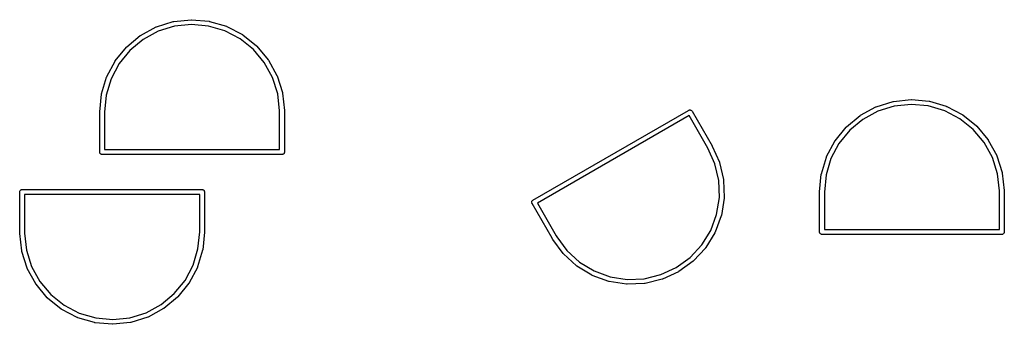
# Model space of a CAD drawing. Extents: x 50.3 to 149.9, y -133.7 to -53.
# Tile 7 of 14: x 78.7 to 103.3, y -88.3 to -80.7. Entities that reach past the tile are written whole.
import ezdxf

# ---------------------------------------------------------------- set-up
doc = ezdxf.new("R2010")
doc.units = 0
doc.layers.add('BLACK', color=7, linetype='CONTINUOUS')

msp = doc.modelspace()

# ---------------------------------------------------------------- linework, layer by layer
at = {"layer": 'BLACK', "linetype": 'CONTINUOUS'}
for p, q in [((82.1103, -80.8685), (82.5298, -80.7386)), ((82.5298, -80.7386), (82.5306, -80.7384)), ((82.5306, -80.7384), (82.536, -80.7374)), ((82.536, -80.7374), (82.5413, -80.7363)), ((82.5413, -80.7363), (82.978, -80.6904)), ((82.978, -80.6904), (82.9789, -80.6903)), ((82.978, -80.6904), (82.978, -80.6904)), ((82.9789, -80.6903), (82.9843, -80.6903)), ((82.9843, -80.6903), (82.9897, -80.6903)), ((82.9897, -80.6903), (83.427, -80.7301)), ((83.427, -80.7301), (83.4279, -80.7302)), ((83.4279, -80.7302), (83.4332, -80.7313)), ((83.4332, -80.7313), (83.4385, -80.7323)), ((83.4385, -80.7323), (83.8598, -80.8563)), ((81.7133, -81.0819), (82.0996, -80.873)), ((82.1515, -80.9814), (81.7755, -81.1846)), ((82.0996, -80.873), (82.1003, -80.8726)), ((82.1003, -80.8726), (82.1053, -80.8706)), ((82.1053, -80.8706), (82.1103, -80.8685)), ((82.5597, -80.855), (82.1515, -80.9814)), ((82.9847, -80.8103), (82.5597, -80.855)), ((83.4103, -80.8491), (82.9847, -80.8103)), ((83.8203, -80.9697), (83.4103, -80.8491)), ((84.199, -81.1677), (83.8203, -80.9697)), ((83.8598, -80.8563), (83.8606, -80.8565)), ((83.8606, -80.8565), (83.8657, -80.8586)), ((83.8657, -80.8586), (83.8707, -80.8607)), ((83.8707, -80.8607), (84.2598, -81.0641)), ((81.3652, -81.3683), (81.7036, -81.0884)), ((81.7755, -81.1846), (81.4462, -81.4571)), ((81.7036, -81.0884), (81.7042, -81.0879)), ((81.7042, -81.0879), (81.7088, -81.0849)), ((81.7088, -81.0849), (81.7133, -81.0819)), ((84.5321, -81.4355), (84.199, -81.1677)), ((84.2598, -81.0641), (84.2606, -81.0645)), ((84.2606, -81.0645), (84.2651, -81.0675)), ((84.2651, -81.0675), (84.2696, -81.0705)), ((84.2696, -81.0705), (84.6118, -81.3457)), ((81.0794, -81.7169), (81.357, -81.3767)), ((81.4462, -81.4571), (81.1761, -81.7882)), ((81.357, -81.3767), (81.3575, -81.376)), ((81.3575, -81.376), (81.3614, -81.3722)), ((81.3614, -81.3722), (81.3652, -81.3683)), ((84.8068, -81.7629), (84.5321, -81.4355)), ((84.6118, -81.3457), (84.6125, -81.3462)), ((84.6125, -81.3462), (84.6163, -81.3501)), ((84.6163, -81.3501), (84.6202, -81.3539)), ((84.6202, -81.3539), (84.9025, -81.6903)), ((80.8668, -82.1144), (81.0729, -81.7267)), ((81.0729, -81.7267), (81.0733, -81.726)), ((81.0733, -81.726), (81.0764, -81.7215)), ((81.0764, -81.7215), (81.0794, -81.7169)), ((84.9025, -81.6903), (84.903, -81.6909)), ((84.903, -81.6909), (84.906, -81.6955)), ((84.906, -81.6955), (84.9091, -81.6999)), ((84.9091, -81.6999), (85.1206, -82.0847)), ((81.1761, -81.7882), (80.9755, -82.1656)), ((85.0126, -82.1374), (84.8068, -81.7629)), ((80.7354, -82.5456), (80.8623, -82.1252)), ((80.9755, -82.1656), (80.852, -82.5747)), ((80.8623, -82.1252), (80.8626, -82.1244)), ((80.8626, -82.1244), (80.8647, -82.1195)), ((80.8647, -82.1195), (80.8668, -82.1144)), ((85.1419, -82.5447), (85.0126, -82.1374)), ((85.1206, -82.0847), (85.121, -82.0855)), ((85.121, -82.0855), (85.1231, -82.0905)), ((85.1231, -82.0905), (85.1252, -82.0955)), ((85.1252, -82.0955), (85.258, -82.5141)), ((80.6903, -82.9941), (80.7331, -82.5571)), ((80.7331, -82.5571), (80.7332, -82.5563)), ((80.7332, -82.5563), (80.7344, -82.5509)), ((80.7344, -82.5509), (80.7354, -82.5456)), ((80.852, -82.5747), (80.81, -83.0029)), ((85.1898, -82.9721), (85.1419, -82.5447)), ((85.258, -82.5141), (85.2583, -82.5149)), ((85.2583, -82.5149), (85.2593, -82.5202)), ((85.2593, -82.5202), (85.2605, -82.5255)), ((85.2605, -82.5255), (85.3094, -82.9619)), ((100.541, -82.7363), (100.978, -82.6904)), ((100.978, -82.6904), (100.979, -82.6903)), ((100.978, -82.6904), (100.978, -82.6904)), ((100.979, -82.6903), (100.984, -82.6903)), ((100.984, -82.6903), (100.99, -82.6903)), ((100.99, -82.6903), (101.427, -82.7301)), ((85.3094, -82.9619), (85.3095, -82.9627)), ((85.3095, -82.9627), (85.3095, -82.9655)), ((85.3095, -82.9655), (85.3098, -82.9682)), ((85.3098, -82.9682), (85.31, -82.9968)), ((91.524, -85.2055), (95.416, -82.9585)), ((95.416, -82.9585), (95.4184, -82.9568)), ((95.4184, -82.9568), (95.4211, -82.9555)), ((95.4211, -82.9555), (95.4292, -82.9519)), ((95.4211, -82.9555), (95.4211, -82.9555)), ((95.4292, -82.9519), (95.4407, -82.9492)), ((95.4407, -82.9492), (95.4525, -82.9488)), ((95.4525, -82.9488), (95.4642, -82.9507)), ((95.4642, -82.9507), (95.4752, -82.9549)), ((95.4752, -82.9549), (95.4853, -82.9611)), ((95.4853, -82.9611), (95.4939, -82.9692)), ((95.4939, -82.9692), (95.5008, -82.9788)), ((99.7133, -83.0819), (100.1, -82.873)), ((100.1, -82.8726), (100.105, -82.8706)), ((100.1, -82.873), (100.1, -82.8726)), ((100.105, -82.8706), (100.11, -82.8685)), ((100.11, -82.8685), (100.53, -82.7386)), ((100.56, -82.855), (100.151, -82.9814)), ((100.53, -82.7386), (100.531, -82.7384)), ((100.531, -82.7384), (100.536, -82.7374)), ((100.536, -82.7374), (100.541, -82.7363)), ((100.985, -82.8103), (100.56, -82.855)), ((101.41, -82.8491), (100.985, -82.8103)), ((101.82, -82.9697), (101.41, -82.8491)), ((101.427, -82.7301), (101.428, -82.7302)), ((101.428, -82.7302), (101.433, -82.7313)), ((101.433, -82.7313), (101.439, -82.7323)), ((101.439, -82.7323), (101.86, -82.8563)), ((102.199, -83.1677), (101.82, -82.9697)), ((101.86, -82.8563), (101.861, -82.8565)), ((101.861, -82.8565), (101.866, -82.8586)), ((101.866, -82.8586), (101.871, -82.8607)), ((101.871, -82.8607), (102.26, -83.0641)), ((80.69, -82.9971), (80.6903, -82.9942)), ((80.69, -83.9971), (80.69, -82.9971)), ((80.6903, -82.9942), (80.6903, -82.9941)), ((80.81, -83.0029), (80.81, -83.94)), ((85.19, -83.0003), (85.1898, -82.9721)), ((85.19, -83.94), (85.19, -83.0003)), ((85.31, -82.9968), (85.31, -82.9971)), ((85.31, -82.9971), (85.31, -83.9971)), ((95.4266, -83.0909), (91.6334, -85.2809)), ((95.8951, -83.9025), (95.4266, -83.0909)), ((95.5008, -82.9788), (95.502, -82.9815)), ((95.502, -82.9815), (96.002, -83.8476)), ((99.3652, -83.3683), (99.7036, -83.0884)), ((99.7755, -83.1846), (99.4462, -83.4571)), ((99.7036, -83.0884), (99.7042, -83.0879)), ((99.7042, -83.0879), (99.7088, -83.0849)), ((99.7088, -83.0849), (99.7133, -83.0819)), ((100.151, -82.9814), (99.7755, -83.1846)), ((102.532, -83.4355), (102.199, -83.1677)), ((102.26, -83.0641), (102.261, -83.0645)), ((102.261, -83.0645), (102.265, -83.0675)), ((102.265, -83.0675), (102.27, -83.0705)), ((102.27, -83.0705), (102.612, -83.3457)), ((99.0794, -83.7169), (99.357, -83.3767)), ((99.4462, -83.4571), (99.1761, -83.7882)), ((99.357, -83.3767), (99.3575, -83.376)), ((99.3575, -83.376), (99.3614, -83.3722)), ((99.3614, -83.3722), (99.3652, -83.3683)), ((102.807, -83.7629), (102.532, -83.4355)), ((102.612, -83.3457), (102.612, -83.3462)), ((102.612, -83.3462), (102.616, -83.3501)), ((102.616, -83.3501), (102.62, -83.3539)), ((102.62, -83.3539), (102.902, -83.6903)), ((102.902, -83.6903), (102.903, -83.6909)), ((102.903, -83.6909), (102.906, -83.6955)), ((102.906, -83.6955), (102.909, -83.6999)), ((102.909, -83.6999), (103.121, -84.0847)), ((80.81, -83.94), (85.19, -83.94)), ((96.0729, -84.2943), (95.8951, -83.9025)), ((96.002, -83.8476), (96.0032, -83.8502)), ((96.0032, -83.8502), (96.0032, -83.8502)), ((96.0032, -83.8502), (96.1846, -84.2501)), ((98.8668, -84.1144), (99.0729, -83.7267)), ((99.1761, -83.7882), (98.9755, -84.1656)), ((99.0729, -83.7267), (99.0733, -83.726)), ((99.0733, -83.726), (99.0764, -83.7215)), ((99.0764, -83.7215), (99.0794, -83.7169)), ((103.013, -84.1374), (102.807, -83.7629)), ((80.6897, -84), (80.69, -83.9971)), ((80.6909, -84.0118), (80.6897, -84)), ((80.6943, -84.0231), (80.6909, -84.0118)), ((80.6956, -84.0256), (80.6943, -84.0231)), ((80.6999, -84.0335), (80.6956, -84.0256)), ((80.7074, -84.0426), (80.6999, -84.0335)), ((80.7165, -84.0501), (80.7074, -84.0426)), ((80.7269, -84.0557), (80.7165, -84.0501)), ((80.7382, -84.0591), (80.7269, -84.0557)), ((80.75, -84.0603), (80.7382, -84.0591)), ((80.7529, -84.06), (80.75, -84.0603)), ((85.2471, -84.06), (80.7529, -84.06)), ((85.25, -84.0603), (85.2471, -84.06)), ((85.2618, -84.0591), (85.25, -84.0603)), ((85.2731, -84.0557), (85.2618, -84.0591)), ((85.2835, -84.0501), (85.2731, -84.0557)), ((85.2926, -84.0426), (85.2835, -84.0501)), ((85.3001, -84.0335), (85.2926, -84.0426)), ((85.3057, -84.0231), (85.3001, -84.0335)), ((85.3091, -84.0118), (85.3057, -84.0231)), ((85.31, -84.0029), (85.3091, -84.0118)), ((85.31, -83.9971), (85.3103, -84)), ((85.3103, -84), (85.31, -84.0029)), ((85.31, -84.0029), (85.31, -84.0029)), ((98.7354, -84.5456), (98.8623, -84.1252)), ((98.9755, -84.1656), (98.852, -84.5747)), ((98.8623, -84.1252), (98.8626, -84.1244)), ((98.8626, -84.1244), (98.8647, -84.1195)), ((98.8647, -84.1195), (98.8668, -84.1144)), ((103.142, -84.5447), (103.013, -84.1374)), ((103.121, -84.0847), (103.121, -84.0855)), ((103.121, -84.0855), (103.123, -84.0905)), ((103.123, -84.0905), (103.125, -84.0955)), ((103.125, -84.0955), (103.258, -84.5141)), ((96.1705, -84.7104), (96.0729, -84.2943)), ((96.1846, -84.2501), (96.1849, -84.2509)), ((96.1849, -84.2509), (96.1866, -84.2561)), ((96.1866, -84.2561), (96.1884, -84.2612)), ((96.1884, -84.2612), (96.2886, -84.6887)), ((96.2886, -84.6887), (96.2888, -84.6895)), ((96.2888, -84.6895), (96.2895, -84.695)), ((98.6903, -84.9941), (98.7331, -84.5571)), ((98.7331, -84.5571), (98.7332, -84.5563)), ((98.7332, -84.5563), (98.7344, -84.5509)), ((98.7344, -84.5509), (98.7354, -84.5456)), ((98.852, -84.5747), (98.81, -85.0029)), ((103.19, -84.9721), (103.142, -84.5447)), ((103.258, -84.5141), (103.258, -84.5149)), ((103.258, -84.5149), (103.259, -84.5202)), ((103.259, -84.5202), (103.26, -84.5255)), ((103.26, -84.5255), (103.309, -84.9619)), ((78.7382, -84.9409), (78.7471, -84.94)), ((78.7471, -84.94), (78.75, -84.9397)), ((78.7471, -84.94), (78.7471, -84.94)), ((78.75, -84.9397), (78.7529, -84.94)), ((78.7529, -84.94), (83.2471, -84.94)), ((83.2471, -84.94), (83.25, -84.9397)), ((83.25, -84.9397), (83.2529, -84.94)), ((83.2529, -84.94), (83.2529, -84.94)), ((83.2529, -84.94), (83.2618, -84.9409)), ((96.1854, -85.1375), (96.1705, -84.7104)), ((96.2895, -84.695), (96.2902, -84.7003)), ((96.2902, -84.7003), (96.3055, -85.1392)), ((78.6897, -85), (78.6909, -84.9882)), ((78.69, -85.003), (78.6897, -85)), ((78.69, -86.0029), (78.69, -85.003)), ((78.6909, -84.9882), (78.6943, -84.9769)), ((78.6943, -84.9769), (78.6999, -84.9665)), ((78.6999, -84.9665), (78.7074, -84.9574)), ((78.7074, -84.9574), (78.7165, -84.9499)), ((78.7165, -84.9499), (78.7269, -84.9443)), ((78.7269, -84.9443), (78.7382, -84.9409)), ((78.81, -85.06), (78.81, -85.9997)), ((83.19, -85.06), (78.81, -85.06)), ((83.19, -85.9971), (83.19, -85.06)), ((83.2618, -84.9409), (83.2731, -84.9443)), ((83.2731, -84.9443), (83.2835, -84.9499)), ((83.2835, -84.9499), (83.2926, -84.9574)), ((83.2926, -84.9574), (83.3001, -84.9665)), ((83.3001, -84.9665), (83.3057, -84.9769)), ((83.3057, -84.9769), (83.3091, -84.9882)), ((83.3091, -84.9882), (83.3103, -85)), ((83.3103, -85), (83.31, -85.0029)), ((83.31, -85.0029), (83.31, -86.0029)), ((96.1171, -85.5594), (96.1854, -85.1375)), ((96.3048, -85.1509), (96.2346, -85.5843)), ((96.3051, -85.1455), (96.3048, -85.1509)), ((96.3055, -85.14), (96.3051, -85.1455)), ((96.3055, -85.1392), (96.3055, -85.14)), ((98.69, -84.9971), (98.6903, -84.9942)), ((98.69, -85.9971), (98.69, -84.9971)), ((98.6903, -84.9942), (98.6903, -84.9941)), ((98.81, -85.0029), (98.81, -85.94)), ((103.19, -85.0003), (103.19, -84.9721)), ((103.19, -85.94), (103.19, -85.0003)), ((103.309, -84.9619), (103.309, -84.9627)), ((103.309, -84.9627), (103.309, -84.9655)), ((103.309, -84.9655), (103.31, -84.9682)), ((103.31, -84.9682), (103.31, -84.9968)), ((103.31, -84.9968), (103.31, -84.9971)), ((103.31, -84.9971), (103.31, -85.9971)), ((91.4913, -85.255), (91.4932, -85.2434)), ((91.4917, -85.2668), (91.4913, -85.255)), ((91.4944, -85.2784), (91.4917, -85.2668)), ((91.4932, -85.2434), (91.4974, -85.2323)), ((91.4974, -85.2851), (91.4944, -85.2784)), ((91.4974, -85.2323), (91.5036, -85.2223)), ((91.4992, -85.2891), (91.4974, -85.2851)), ((91.501, -85.2915), (91.4992, -85.2891)), ((92.001, -86.1576), (91.501, -85.2915)), ((91.5036, -85.2223), (91.5117, -85.2136)), ((91.5117, -85.2136), (91.5213, -85.2068)), ((91.5213, -85.2068), (91.524, -85.2055)), ((91.6334, -85.2809), (92.1033, -86.0948)), ((95.9681, -85.9599), (96.1171, -85.5594)), ((96.2316, -85.5957), (96.0785, -86.0072)), ((96.233, -85.5904), (96.2316, -85.5957)), ((96.2344, -85.5852), (96.233, -85.5904)), ((96.2346, -85.5843), (96.2344, -85.5852)), ((78.69, -86.0031), (78.69, -86.0029)), ((78.6902, -86.0318), (78.69, -86.0031)), ((78.6905, -86.0345), (78.6902, -86.0318)), ((78.6905, -86.0373), (78.6905, -86.0345)), ((78.6906, -86.0381), (78.6905, -86.0373)), ((78.7395, -86.4745), (78.6906, -86.0381)), ((78.81, -85.9997), (78.8102, -86.0279)), ((78.8102, -86.0279), (78.8581, -86.4553)), ((83.148, -86.4253), (83.19, -85.9971)), ((83.3097, -86.0059), (83.2669, -86.4429)), ((83.31, -86.0029), (83.3097, -86.0059)), ((83.3097, -86.0059), (83.3097, -86.0059)), ((92.0011, -86.1577), (92.001, -86.1576)), ((92.0156, -86.1825), (92.0011, -86.1577)), ((92.1033, -86.0948), (92.1175, -86.119)), ((92.1175, -86.119), (92.3727, -86.4652)), ((95.7442, -86.3239), (95.9681, -85.9599)), ((96.0734, -86.0178), (95.8433, -86.3918)), ((96.0758, -86.0129), (96.0734, -86.0178)), ((96.0782, -86.008), (96.0758, -86.0129)), ((96.0785, -86.0072), (96.0782, -86.008)), ((98.6897, -86), (98.69, -85.9971)), ((98.6909, -86.0118), (98.6897, -86)), ((98.6943, -86.0231), (98.6909, -86.0118)), ((98.698, -86.0301), (98.6943, -86.0231)), ((98.6999, -86.0335), (98.698, -86.0301)), ((98.7074, -86.0426), (98.6999, -86.0335)), ((98.7165, -86.0501), (98.7074, -86.0426)), ((98.7269, -86.0557), (98.7165, -86.0501)), ((98.7382, -86.0591), (98.7269, -86.0557)), ((98.75, -86.0603), (98.7382, -86.0591)), ((98.7529, -86.06), (98.75, -86.0603)), ((103.247, -86.06), (98.7529, -86.06)), ((98.81, -85.94), (103.19, -85.94)), ((103.25, -86.0603), (103.247, -86.06)), ((103.262, -86.0591), (103.25, -86.0603)), ((103.273, -86.0557), (103.262, -86.0591)), ((103.283, -86.0501), (103.273, -86.0557)), ((103.293, -86.0426), (103.283, -86.0501)), ((103.3, -86.0335), (103.293, -86.0426)), ((103.306, -86.0231), (103.3, -86.0335)), ((103.309, -86.0118), (103.306, -86.0231)), ((103.31, -86.0029), (103.309, -86.0118)), ((103.31, -85.9971), (103.31, -86)), ((103.31, -86), (103.31, -86.0029)), ((103.31, -86.0029), (103.31, -86.0029)), ((92.0172, -86.1847), (92.0156, -86.1825)), ((92.0186, -86.187), (92.0172, -86.1847)), ((92.019, -86.1877), (92.0186, -86.187)), ((92.2796, -86.5411), (92.019, -86.1877)), ((95.4538, -86.6375), (95.7442, -86.3239)), ((95.8362, -86.4011), (95.5379, -86.7233)), ((95.8395, -86.3968), (95.8362, -86.4011)), ((95.8429, -86.3925), (95.8395, -86.3968)), ((95.8433, -86.3918), (95.8429, -86.3925)), ((78.7407, -86.4798), (78.7395, -86.4745)), ((78.7417, -86.4851), (78.7407, -86.4798)), ((78.742, -86.4859), (78.7417, -86.4851)), ((78.8748, -86.9045), (78.742, -86.4859)), ((78.8581, -86.4553), (78.9874, -86.8626)), ((83.0245, -86.8344), (83.148, -86.4253)), ((83.2646, -86.4544), (83.1377, -86.8747)), ((83.2656, -86.4491), (83.2646, -86.4544)), ((83.2668, -86.4437), (83.2656, -86.4491)), ((83.2669, -86.4429), (83.2668, -86.4437)), ((92.2833, -86.5452), (92.2796, -86.5411)), ((92.2869, -86.5493), (92.2833, -86.5452)), ((92.2875, -86.5499), (92.2869, -86.5493)), ((92.6117, -86.846), (92.2875, -86.5499)), ((92.3727, -86.4652), (92.6883, -86.7534)), ((95.1081, -86.8887), (95.4538, -86.6375)), ((78.8769, -86.9095), (78.8748, -86.9045)), ((78.879, -86.9145), (78.8769, -86.9095)), ((78.9874, -86.8626), (79.1932, -87.2371)), ((82.8239, -87.2118), (83.0245, -86.8344)), ((83.1332, -86.8856), (82.927, -87.2733)), ((83.1353, -86.8805), (83.1332, -86.8856)), ((83.1374, -86.8755), (83.1353, -86.8805)), ((83.1377, -86.8747), (83.1374, -86.8755)), ((92.6161, -86.8492), (92.6117, -86.846)), ((92.6204, -86.8525), (92.6161, -86.8492)), ((92.6211, -86.853), (92.6204, -86.8525)), ((92.9967, -87.0804), (92.6211, -86.853)), ((92.6883, -86.7534), (93.0539, -86.9748)), ((94.7201, -87.0679), (95.1081, -86.8887)), ((95.5291, -86.7311), (95.1738, -86.9892)), ((95.5332, -86.7275), (95.5291, -86.7311)), ((95.5373, -86.7239), (95.5332, -86.7275)), ((95.5379, -86.7233), (95.5373, -86.7239)), ((78.8794, -86.9153), (78.879, -86.9145)), ((79.0909, -87.3001), (78.8794, -86.9153)), ((93.0016, -87.0828), (92.9967, -87.0804)), ((93.0065, -87.0852), (93.0016, -87.0828)), ((93.0073, -87.0855), (93.0065, -87.0852)), ((93.4199, -87.2357), (93.0073, -87.0855)), ((93.0539, -86.9748), (93.4554, -87.1209)), ((93.4554, -87.1209), (93.8778, -87.1863)), ((94.3047, -87.1684), (94.7201, -87.0679)), ((95.1637, -86.9951), (94.7651, -87.1793)), ((95.1684, -86.9924), (95.1637, -86.9951)), ((95.1732, -86.9897), (95.1684, -86.9924)), ((95.1738, -86.9892), (95.1732, -86.9897)), ((79.094, -87.3045), (79.0909, -87.3001)), ((79.097, -87.3091), (79.094, -87.3045)), ((79.0975, -87.3097), (79.097, -87.3091)), ((79.3798, -87.6461), (79.0975, -87.3097)), ((79.1932, -87.2371), (79.4679, -87.5645)), ((82.5538, -87.5429), (82.8239, -87.2118)), ((82.9206, -87.2831), (82.643, -87.6233)), ((82.9235, -87.2786), (82.9206, -87.2831)), ((82.9267, -87.274), (82.9235, -87.2786)), ((82.927, -87.2733), (82.9267, -87.274)), ((93.4251, -87.237), (93.4199, -87.2357)), ((93.4304, -87.2385), (93.4251, -87.237)), ((93.4313, -87.2386), (93.4304, -87.2385)), ((93.8652, -87.3058), (93.4313, -87.2386)), ((93.8707, -87.3061), (93.8652, -87.3058)), ((93.8761, -87.3065), (93.8707, -87.3061)), ((93.8769, -87.3064), (93.8761, -87.3065)), ((94.3157, -87.288), (93.8769, -87.3064)), ((93.8778, -87.1863), (94.3047, -87.1684)), ((94.321, -87.2873), (94.3157, -87.288)), ((94.3264, -87.2866), (94.321, -87.2873)), ((94.3272, -87.2864), (94.3264, -87.2866)), ((94.7541, -87.1832), (94.3272, -87.2864)), ((94.7592, -87.1814), (94.7541, -87.1832)), ((94.7644, -87.1797), (94.7592, -87.1814)), ((94.7651, -87.1793), (94.7644, -87.1797)), ((79.3837, -87.6499), (79.3798, -87.6461)), ((79.4679, -87.5645), (79.801, -87.8323)), ((82.2245, -87.8154), (82.5538, -87.5429)), ((82.6348, -87.6317), (82.2964, -87.9116)), ((82.6386, -87.6278), (82.6348, -87.6317)), ((82.6425, -87.624), (82.6386, -87.6278)), ((82.643, -87.6233), (82.6425, -87.624)), ((79.3875, -87.6538), (79.3837, -87.6499)), ((79.3882, -87.6543), (79.3875, -87.6538)), ((79.7304, -87.9295), (79.3882, -87.6543)), ((79.801, -87.8323), (80.1797, -88.0303)), ((81.8486, -88.0186), (82.2245, -87.8154)), ((79.7349, -87.9324), (79.7304, -87.9295)), ((79.7394, -87.9355), (79.7349, -87.9324)), ((79.7402, -87.9359), (79.7394, -87.9355)), ((80.1293, -88.1393), (79.7402, -87.9359)), ((80.1343, -88.1414), (80.1293, -88.1393)), ((80.1797, -88.0303), (80.5897, -88.1509)), ((81.4403, -88.145), (81.8486, -88.0186)), ((81.8897, -88.1315), (81.4702, -88.2614)), ((81.8947, -88.1294), (81.8897, -88.1315)), ((81.8997, -88.1274), (81.8947, -88.1294)), ((81.9004, -88.127), (81.8997, -88.1274)), ((82.2867, -87.9181), (81.9004, -88.127)), ((82.2913, -87.9151), (82.2867, -87.9181)), ((82.2958, -87.9121), (82.2913, -87.9151)), ((82.2964, -87.9116), (82.2958, -87.9121)), ((80.1394, -88.1435), (80.1343, -88.1414)), ((80.1402, -88.1437), (80.1394, -88.1435)), ((80.5615, -88.2677), (80.1402, -88.1437)), ((80.5668, -88.2687), (80.5615, -88.2677)), ((80.5721, -88.2698), (80.5668, -88.2687)), ((80.573, -88.2699), (80.5721, -88.2698)), ((81.0103, -88.3097), (80.573, -88.2699)), ((80.5897, -88.1509), (81.0153, -88.1897)), ((81.0157, -88.3097), (81.0103, -88.3097)), ((81.0153, -88.1897), (81.4403, -88.145)), ((81.0211, -88.3097), (81.0157, -88.3097)), ((81.022, -88.3096), (81.0211, -88.3097)), ((81.4587, -88.2637), (81.022, -88.3096)), ((81.464, -88.2626), (81.4587, -88.2637)), ((81.4694, -88.2616), (81.464, -88.2626)), ((81.4702, -88.2614), (81.4694, -88.2616))]:
    msp.add_line(p, q, dxfattribs=at)

doc.saveas('drawing.dxf')
